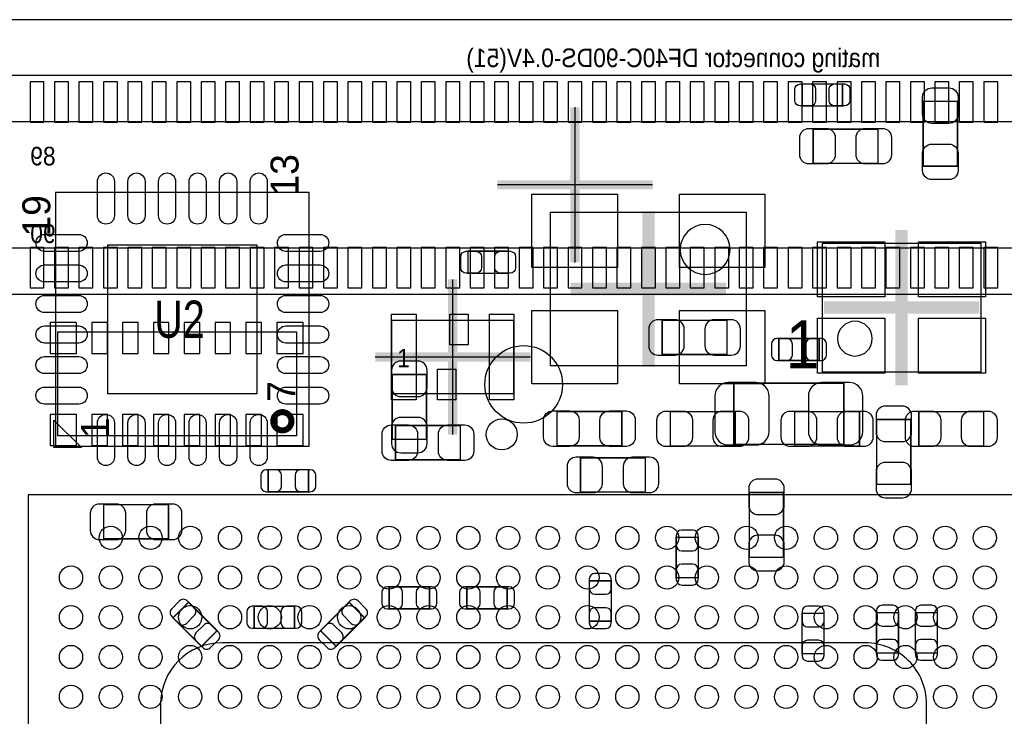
# Model space of a CAD drawing. Extents: x 6 to 62.7, y -1.8 to 30.1.
# Tile 7 of 12: x 23.2 to 39.3, y 18.7 to 30.1. Entities that reach past the tile are written whole.
import ezdxf

# ---------------------------------------------------------------- set-up
doc = ezdxf.new("R2010")
doc.units = 0
for name, color, linetype in [('BG_OUTLINE', 3, 'CONTINUOUS'), ('PG_ASSEMBLY_BOTTOM', 140, 'CONTINUOUS'), ('PG_ASSEMBLY_TOP', 140, 'CONTINUOUS'), ('PG_BODY_CENTER', 211, 'CONTINUOUS'), ('PIN_BOTTOM', 2, 'CONTINUOUS'), ('PIN_TOP', 160, 'CONTINUOUS')]:
    doc.layers.add(name, color=color, linetype=linetype)

msp = doc.modelspace()

# ---------------------------------------------------------------- linework, layer by layer
at = {"layer": 'BG_OUTLINE'}
for points in [[(6.031992, 0), (61.210952, 0), (61.210952, 30.1117), (6.031992, 30.1117)], [(6.031992, 30.1117), (6.031992, 0), (61.210952, 0), (61.210952, 30.1117)]]:
    msp.add_lwpolyline(points, close=True, dxfattribs=at)
at = {"layer": 'PG_ASSEMBLY_BOTTOM'}
for points in [[(42.71137, 29.19984), (21.91512, 29.19984), (21.91512, 25.61844), (42.71137, 25.61844), (42.71137, 29.19984)], [(42.181272, 28.43784), (22.445472, 28.43784), (22.445472, 26.38044), (42.181272, 26.38044), (42.181272, 28.43784)]]:
    msp.add_lwpolyline(points, dxfattribs=at)
at = {"layer": 'PG_ASSEMBLY_BOTTOM', "const_width": 0.024892}
for points in [[(33.739074, 25.192228), (33.739074, 24.632412), (34.79927, 24.632412), (34.79927, 25.192228), (33.739074, 25.192228)], [(36.308538, 24.534114), (36.308538, 24.894286), (35.648646, 24.894286), (35.648646, 24.534114), (36.308538, 24.534114)], [(29.8831, 24.304498), (29.323284, 24.304498), (29.323284, 23.244302), (29.8831, 23.244302), (29.8831, 24.304498)], [(36.710874, 23.162514), (36.710874, 24.162766), (34.91103, 24.162766), (34.91103, 23.162514), (36.710874, 23.162514)], [(37.248084, 22.507702), (37.8079, 22.507702), (37.8079, 23.567898), (37.248084, 23.567898), (37.248084, 22.507702)], [(33.46323, 22.381972), (33.46323, 22.941788), (32.403034, 22.941788), (32.403034, 22.381972), (33.46323, 22.381972)], [(27.293316, 22.74697), (27.293316, 22.386798), (27.953208, 22.386798), (27.953208, 22.74697), (27.293316, 22.74697)], [(35.7251, 22.374098), (35.165284, 22.374098), (35.165284, 21.313902), (35.7251, 21.313902), (35.7251, 22.374098)], [(24.602694, 22.174708), (24.602694, 21.614892), (25.66289, 21.614892), (25.66289, 22.174708), (24.602694, 22.174708)], [(33.969706, 20.980654), (34.329878, 20.980654), (34.329878, 21.640546), (33.969706, 21.640546), (33.969706, 20.980654)], [(32.907478, 20.929346), (32.547306, 20.929346), (32.547306, 20.269454), (32.907478, 20.269454), (32.907478, 20.929346)], [(29.273246, 20.830286), (29.273246, 20.470114), (29.933138, 20.470114), (29.933138, 20.830286), (29.273246, 20.830286)], [(31.203138, 20.470114), (31.203138, 20.830286), (30.543246, 20.830286), (30.543246, 20.470114), (31.203138, 20.470114)], [(26.20391, 19.85772), (26.458672, 20.112482), (25.992074, 20.57908), (25.737312, 20.324318), (26.20391, 19.85772)], [(27.723338, 20.152614), (27.723338, 20.512786), (27.063446, 20.512786), (27.063446, 20.152614), (27.723338, 20.152614)], [(28.871672, 20.324318), (28.61691, 20.57908), (28.150312, 20.112482), (28.405074, 19.85772), (28.871672, 20.324318)], [(36.387278, 20.395946), (36.027106, 20.395946), (36.027106, 19.736054), (36.387278, 19.736054), (36.387278, 20.395946)], [(37.606478, 20.408646), (37.246306, 20.408646), (37.246306, 19.748754), (37.606478, 19.748754), (37.606478, 20.408646)], [(38.241478, 20.408646), (37.881306, 20.408646), (37.881306, 19.748754), (38.241478, 19.748754), (38.241478, 20.408646)]]:
    msp.add_lwpolyline(points, dxfattribs=at)
at = {"layer": 'PG_ASSEMBLY_BOTTOM'}
msp.add_lwpolyline([(27.756612, 23.29942), (23.855172, 23.29942), (23.855172, 25.00122), (27.756612, 25.00122)], close=True, dxfattribs=at)
at = {"layer": 'PG_ASSEMBLY_BOTTOM', "const_width": 0.09906}
msp.add_lwpolyline([(27.675332, 23.540212, 0.999873), (27.376374, 23.540466, 1.000127), (27.675332, 23.540212)], format="xyb", dxfattribs=at)
at = {"layer": 'PG_ASSEMBLY_TOP', "const_width": 0.024892}
for points in [[(36.689538, 29.059886), (36.689538, 28.699714), (36.029646, 28.699714), (36.029646, 29.059886), (36.689538, 29.059886)], [(38.5699, 27.714702), (38.010084, 27.714702), (38.010084, 28.774898), (38.5699, 28.774898), (38.5699, 27.714702)], [(36.210494, 27.761692), (36.210494, 28.321508), (37.27069, 28.321508), (37.27069, 27.761692), (36.210494, 27.761692)], [(30.562804, 25.962102), (30.562804, 26.322274), (31.222696, 26.322274), (31.222696, 25.962102), (30.562804, 25.962102)], [(33.07969, 23.698708), (33.07969, 23.138892), (32.019494, 23.138892), (32.019494, 23.698708), (33.07969, 23.698708)], [(33.873694, 23.136352), (33.873694, 23.696168), (34.93389, 23.696168), (34.93389, 23.136352), (33.873694, 23.136352)], [(36.96589, 23.696168), (36.96589, 23.136352), (35.905694, 23.136352), (35.905694, 23.696168), (36.96589, 23.696168)], [(37.937694, 23.136352), (37.937694, 23.696168), (38.99789, 23.696168), (38.99789, 23.136352), (37.937694, 23.136352)], [(29.377894, 22.910292), (29.377894, 23.470108), (30.43809, 23.470108), (30.43809, 22.910292), (29.377894, 22.910292)]]:
    msp.add_lwpolyline(points, dxfattribs=at)
at = {"layer": 'PG_ASSEMBLY_TOP'}
for points in [[(27.964638, 23.134574), (27.964638, 27.284426), (23.814786, 27.284426), (23.814786, 23.134574), (27.964638, 23.134574)], [(35.114992, 24.4475), (31.914592, 24.4475), (31.914592, 26.9621), (35.114992, 26.9621), (35.114992, 24.4475)], [(36.35502, 24.349964), (38.954964, 24.349964), (38.954964, 26.450036), (36.35502, 26.450036), (36.35502, 24.349964)], [(29.313632, 23.99284), (31.315152, 23.99284), (31.315152, 25.19172), (29.313632, 25.19172), (29.313632, 23.99284)], [(40.370252, 5.33146), (40.370252, 22.33422), (23.367492, 22.33422), (23.367492, 5.33146), (40.370252, 5.33146)]]:
    msp.add_lwpolyline(points, dxfattribs=at)
for points in [[(34.850832, 26.3525, 1), (34.032952, 26.3525, 1), (34.850832, 26.3525)], [(37.063172, 19.9136), (26.534872, 19.9136, 0.414206), (25.534112, 18.91284), (25.534112, 7.61746, 0.413884), (26.534872, 6.61924), (37.063172, 6.61924, 0.414138), (38.063932, 7.61746), (38.063932, 18.91284, 0.414459), (37.063172, 19.9136)]]:
    msp.add_lwpolyline(points, format="xyb", dxfattribs=at)
msp.add_lwpolyline([(37.176964, 24.892, 1), (36.60902, 24.892, 1)], format="xyb", close=True, dxfattribs=at)
msp.add_lwpolyline([(24.239728, 23.109428), (23.78964, 23.109428), (23.78964, 23.559516)], close=True, dxfattribs=at)
at = {"layer": 'PG_BODY_CENTER'}
for points, const_width in [([(32.313372, 26.13914), (32.313372, 28.67914)], 0.1524), ([(33.583372, 27.40914), (31.043372, 27.40914)], 0.1524), ([(33.514792, 26.9748), (33.514792, 24.4348)], 0.2032), ([(37.654992, 24.13), (37.654992, 26.67)], 0.2032), ([(30.314392, 23.32228), (30.314392, 25.86228)], 0.1524), ([(34.784792, 25.7048), (32.244792, 25.7048)], 0.2032), ([(36.384992, 25.4), (38.924992, 25.4)], 0.2032), ([(29.044392, 24.59228), (31.584392, 24.59228)], 0.1524)]:
    msp.add_lwpolyline(points, dxfattribs=dict(at, const_width=const_width))
for points in [[(32.313372, 26.13914), (32.313372, 28.67914)], [(33.583372, 27.40914), (31.043372, 27.40914)], [(30.314392, 23.32228), (30.314392, 25.86228)], [(29.044392, 24.59228), (31.584392, 24.59228)]]:
    msp.add_lwpolyline(points, dxfattribs=at)
at = {"layer": 'PIN_BOTTOM'}
for points in [[(23.626572, 28.43403), (23.626572, 29.09443), (23.397972, 29.09443), (23.397972, 28.43403)], [(24.026622, 28.43403), (24.026622, 29.09443), (23.798022, 29.09443), (23.798022, 28.43403)], [(24.426672, 28.43403), (24.426672, 29.09443), (24.198072, 29.09443), (24.198072, 28.43403)], [(24.826722, 28.43403), (24.826722, 29.09443), (24.598122, 29.09443), (24.598122, 28.43403)], [(25.226772, 28.43403), (25.226772, 29.09443), (24.998172, 29.09443), (24.998172, 28.43403)], [(25.626822, 28.43403), (25.626822, 29.09443), (25.398222, 29.09443), (25.398222, 28.43403)], [(26.026872, 28.43403), (26.026872, 29.09443), (25.798272, 29.09443), (25.798272, 28.43403)], [(26.426922, 28.43403), (26.426922, 29.09443), (26.198322, 29.09443), (26.198322, 28.43403)], [(26.826972, 28.43403), (26.826972, 29.09443), (26.598372, 29.09443), (26.598372, 28.43403)], [(27.227022, 28.43403), (27.227022, 29.09443), (26.998422, 29.09443), (26.998422, 28.43403)], [(27.627072, 28.43403), (27.627072, 29.09443), (27.398472, 29.09443), (27.398472, 28.43403)], [(28.027122, 28.43403), (28.027122, 29.09443), (27.798522, 29.09443), (27.798522, 28.43403)], [(28.427172, 28.43403), (28.427172, 29.09443), (28.198572, 29.09443), (28.198572, 28.43403)], [(28.827222, 28.43403), (28.827222, 29.09443), (28.598622, 29.09443), (28.598622, 28.43403)], [(29.227272, 28.43403), (29.227272, 29.09443), (28.998672, 29.09443), (28.998672, 28.43403)], [(29.627322, 28.43403), (29.627322, 29.09443), (29.398722, 29.09443), (29.398722, 28.43403)], [(30.027372, 28.43403), (30.027372, 29.09443), (29.798772, 29.09443), (29.798772, 28.43403)], [(30.427422, 28.43403), (30.427422, 29.09443), (30.198822, 29.09443), (30.198822, 28.43403)], [(30.827472, 28.43403), (30.827472, 29.09443), (30.598872, 29.09443), (30.598872, 28.43403)], [(31.227522, 28.43403), (31.227522, 29.09443), (30.998922, 29.09443), (30.998922, 28.43403)], [(31.627572, 28.43403), (31.627572, 29.09443), (31.398972, 29.09443), (31.398972, 28.43403)], [(32.027622, 28.43403), (32.027622, 29.09443), (31.799022, 29.09443), (31.799022, 28.43403)], [(32.427672, 28.43403), (32.427672, 29.09443), (32.199072, 29.09443), (32.199072, 28.43403)], [(32.827722, 28.43403), (32.827722, 29.09443), (32.599122, 29.09443), (32.599122, 28.43403)], [(33.227772, 28.43403), (33.227772, 29.09443), (32.999172, 29.09443), (32.999172, 28.43403)], [(33.627822, 28.43403), (33.627822, 29.09443), (33.399222, 29.09443), (33.399222, 28.43403)], [(34.027872, 28.43403), (34.027872, 29.09443), (33.799272, 29.09443), (33.799272, 28.43403)], [(34.427922, 28.43403), (34.427922, 29.09443), (34.199322, 29.09443), (34.199322, 28.43403)], [(34.827972, 28.43403), (34.827972, 29.09443), (34.599372, 29.09443), (34.599372, 28.43403)], [(35.228022, 28.43403), (35.228022, 29.09443), (34.999422, 29.09443), (34.999422, 28.43403)], [(35.628072, 28.43403), (35.628072, 29.09443), (35.399472, 29.09443), (35.399472, 28.43403)], [(36.028122, 28.43403), (36.028122, 29.09443), (35.799522, 29.09443), (35.799522, 28.43403)], [(36.428172, 28.43403), (36.428172, 29.09443), (36.199572, 29.09443), (36.199572, 28.43403)], [(36.828222, 28.43403), (36.828222, 29.09443), (36.599622, 29.09443), (36.599622, 28.43403)], [(37.228272, 28.43403), (37.228272, 29.09443), (36.999672, 29.09443), (36.999672, 28.43403)], [(37.628322, 28.43403), (37.628322, 29.09443), (37.399722, 29.09443), (37.399722, 28.43403)], [(38.028372, 28.43403), (38.028372, 29.09443), (37.799772, 29.09443), (37.799772, 28.43403)], [(38.428422, 28.43403), (38.428422, 29.09443), (38.199822, 29.09443), (38.199822, 28.43403)], [(38.828472, 28.43403), (38.828472, 29.09443), (38.599872, 29.09443), (38.599872, 28.43403)], [(39.228522, 28.43403), (39.228522, 29.09443), (38.999922, 29.09443), (38.999922, 28.43403)], [(23.626572, 25.72385), (23.626572, 26.38425), (23.397972, 26.38425), (23.397972, 25.72385)], [(24.026622, 25.72385), (24.026622, 26.38425), (23.798022, 26.38425), (23.798022, 25.72385)], [(24.426672, 25.72385), (24.426672, 26.38425), (24.198072, 26.38425), (24.198072, 25.72385)], [(24.826722, 25.72385), (24.826722, 26.38425), (24.598122, 26.38425), (24.598122, 25.72385)], [(25.226772, 25.72385), (25.226772, 26.38425), (24.998172, 26.38425), (24.998172, 25.72385)], [(25.626822, 25.72385), (25.626822, 26.38425), (25.398222, 26.38425), (25.398222, 25.72385)], [(26.026872, 25.72385), (26.026872, 26.38425), (25.798272, 26.38425), (25.798272, 25.72385)], [(26.426922, 25.72385), (26.426922, 26.38425), (26.198322, 26.38425), (26.198322, 25.72385)], [(26.826972, 25.72385), (26.826972, 26.38425), (26.598372, 26.38425), (26.598372, 25.72385)], [(27.227022, 25.72385), (27.227022, 26.38425), (26.998422, 26.38425), (26.998422, 25.72385)], [(27.627072, 25.72385), (27.627072, 26.38425), (27.398472, 26.38425), (27.398472, 25.72385)], [(28.027122, 25.72385), (28.027122, 26.38425), (27.798522, 26.38425), (27.798522, 25.72385)], [(28.427172, 25.72385), (28.427172, 26.38425), (28.198572, 26.38425), (28.198572, 25.72385)], [(28.827222, 25.72385), (28.827222, 26.38425), (28.598622, 26.38425), (28.598622, 25.72385)], [(29.227272, 25.72385), (29.227272, 26.38425), (28.998672, 26.38425), (28.998672, 25.72385)], [(29.627322, 25.72385), (29.627322, 26.38425), (29.398722, 26.38425), (29.398722, 25.72385)], [(30.027372, 25.72385), (30.027372, 26.38425), (29.798772, 26.38425), (29.798772, 25.72385)], [(30.427422, 25.72385), (30.427422, 26.38425), (30.198822, 26.38425), (30.198822, 25.72385)], [(30.827472, 25.72385), (30.827472, 26.38425), (30.598872, 26.38425), (30.598872, 25.72385)], [(31.227522, 25.72385), (31.227522, 26.38425), (30.998922, 26.38425), (30.998922, 25.72385)], [(31.627572, 25.72385), (31.627572, 26.38425), (31.398972, 26.38425), (31.398972, 25.72385)], [(32.027622, 25.72385), (32.027622, 26.38425), (31.799022, 26.38425), (31.799022, 25.72385)], [(32.427672, 25.72385), (32.427672, 26.38425), (32.199072, 26.38425), (32.199072, 25.72385)], [(32.827722, 25.72385), (32.827722, 26.38425), (32.599122, 26.38425), (32.599122, 25.72385)], [(33.227772, 25.72385), (33.227772, 26.38425), (32.999172, 26.38425), (32.999172, 25.72385)], [(33.627822, 25.72385), (33.627822, 26.38425), (33.399222, 26.38425), (33.399222, 25.72385)], [(34.027872, 25.72385), (34.027872, 26.38425), (33.799272, 26.38425), (33.799272, 25.72385)], [(34.427922, 25.72385), (34.427922, 26.38425), (34.199322, 26.38425), (34.199322, 25.72385)], [(34.827972, 25.72385), (34.827972, 26.38425), (34.599372, 26.38425), (34.599372, 25.72385)], [(35.228022, 25.72385), (35.228022, 26.38425), (34.999422, 26.38425), (34.999422, 25.72385)], [(35.628072, 25.72385), (35.628072, 26.38425), (35.399472, 26.38425), (35.399472, 25.72385)], [(36.028122, 25.72385), (36.028122, 26.38425), (35.799522, 26.38425), (35.799522, 25.72385)], [(36.428172, 25.72385), (36.428172, 26.38425), (36.199572, 26.38425), (36.199572, 25.72385)], [(36.828222, 25.72385), (36.828222, 26.38425), (36.599622, 26.38425), (36.599622, 25.72385)], [(37.228272, 25.72385), (37.228272, 26.38425), (36.999672, 26.38425), (36.999672, 25.72385)], [(37.628322, 25.72385), (37.628322, 26.38425), (37.399722, 26.38425), (37.399722, 25.72385)], [(38.028372, 25.72385), (38.028372, 26.38425), (37.799772, 26.38425), (37.799772, 25.72385)], [(38.428422, 25.72385), (38.428422, 26.38425), (38.199822, 26.38425), (38.199822, 25.72385)], [(38.828472, 25.72385), (38.828472, 26.38425), (38.599872, 26.38425), (38.599872, 25.72385)], [(39.228522, 25.72385), (39.228522, 26.38425), (38.999922, 26.38425), (38.999922, 25.72385)], [(24.159972, 24.6507), (24.159972, 25.1587), (23.728172, 25.1587), (23.728172, 24.6507)], [(24.662892, 24.6507), (24.662892, 25.1587), (24.408892, 25.1587), (24.408892, 24.6507)], [(25.165812, 24.6507), (25.165812, 25.1587), (24.911812, 25.1587), (24.911812, 24.6507)], [(25.671272, 24.6507), (25.671272, 25.1587), (25.417272, 25.1587), (25.417272, 24.6507)], [(26.174192, 24.6507), (26.174192, 25.1587), (25.920192, 25.1587), (25.920192, 24.6507)], [(26.679652, 24.6507), (26.679652, 25.1587), (26.425652, 25.1587), (26.425652, 24.6507)], [(27.182572, 24.6507), (27.182572, 25.1587), (26.928572, 25.1587), (26.928572, 24.6507)], [(27.865832, 24.6507), (27.865832, 25.1587), (27.434032, 25.1587), (27.434032, 24.6507)], [(23.728172, 23.64994), (23.728172, 23.14194), (24.159972, 23.14194), (24.159972, 23.64994)], [(24.662892, 23.14194), (24.662892, 23.64994), (24.408892, 23.64994), (24.408892, 23.14194)], [(25.165812, 23.14194), (25.165812, 23.64994), (24.911812, 23.64994), (24.911812, 23.14194)], [(25.671272, 23.14194), (25.671272, 23.64994), (25.417272, 23.64994), (25.417272, 23.14194)], [(26.174192, 23.14194), (26.174192, 23.64994), (25.920192, 23.64994), (25.920192, 23.14194)], [(26.679652, 23.14194), (26.679652, 23.64994), (26.425652, 23.64994), (26.425652, 23.14194)], [(27.182572, 23.14194), (27.182572, 23.64994), (26.928572, 23.64994), (26.928572, 23.14194)], [(27.434032, 23.64994), (27.434032, 23.14194), (27.865832, 23.14194), (27.865832, 23.64994)]]:
    msp.add_lwpolyline(points, close=True, dxfattribs=at)
for points in [[(33.669224, 24.622252), (33.949132, 24.622252, 0.414846), (34.099246, 24.772366), (34.099246, 25.052274, 0.414846), (33.949132, 25.202388), (33.669224, 25.202388, 0.414846), (33.51911, 25.052274), (33.51911, 24.772366, 0.414846)], [(34.86912, 25.202388), (34.589212, 25.202388, 0.414846), (34.439098, 25.052274), (34.439098, 24.772366, 0.414846), (34.589212, 24.622252), (34.86912, 24.622252, 0.414846), (35.019234, 24.772366), (35.019234, 25.052274, 0.414846)], [(35.618674, 24.534114), (35.778694, 24.534114, 0.413587), (35.86861, 24.624284), (35.86861, 24.804116, 0.413587), (35.778694, 24.894286), (35.618674, 24.894286, 0.413587), (35.528758, 24.804116), (35.528758, 24.624284, 0.413587)], [(36.33851, 24.894286), (36.17849, 24.894286, 0.413587), (36.088574, 24.804116), (36.088574, 24.624284, 0.413587), (36.17849, 24.534114), (36.33851, 24.534114, 0.413587), (36.428426, 24.624284), (36.428426, 24.804116, 0.413587)], [(29.313124, 24.374348), (29.313124, 24.09444, 0.414846), (29.463238, 23.944326), (29.743146, 23.944326, 0.414846), (29.89326, 24.09444), (29.89326, 24.374348, 0.414846), (29.743146, 24.524462), (29.463238, 24.524462, 0.414846)], [(34.82086, 23.152608), (35.270948, 23.152608, 0.414414), (35.490912, 23.372572), (35.490912, 23.952708, 0.414414), (35.270948, 24.172672), (34.82086, 24.172672, 0.414414), (34.600896, 23.952708), (34.600896, 23.372572, 0.414414)], [(36.801044, 24.172672), (36.350956, 24.172672, 0.414414), (36.130992, 23.952708), (36.130992, 23.372572, 0.414414), (36.350956, 23.152608), (36.801044, 23.152608, 0.414414), (37.021008, 23.372572), (37.021008, 23.952708, 0.414414)], [(37.237924, 23.637748), (37.237924, 23.35784, 0.414846), (37.388038, 23.207726), (37.667946, 23.207726, 0.414846), (37.81806, 23.35784), (37.81806, 23.637748, 0.414846), (37.667946, 23.787862), (37.388038, 23.787862, 0.414846)], [(29.89326, 23.174452), (29.89326, 23.45436, 0.414846), (29.743146, 23.604474), (29.463238, 23.604474, 0.414846), (29.313124, 23.45436), (29.313124, 23.174452, 0.414846), (29.463238, 23.024338), (29.743146, 23.024338, 0.414846)], [(32.333184, 22.371812), (32.613092, 22.371812, 0.414846), (32.763206, 22.521926), (32.763206, 22.801834, 0.414846), (32.613092, 22.951948), (32.333184, 22.951948, 0.414846), (32.18307, 22.801834), (32.18307, 22.521926, 0.414846)], [(33.53308, 22.951948), (33.253172, 22.951948, 0.414846), (33.103058, 22.801834), (33.103058, 22.521926, 0.414846), (33.253172, 22.371812), (33.53308, 22.371812, 0.414846), (33.683194, 22.521926), (33.683194, 22.801834, 0.414846)], [(27.263344, 22.386798), (27.423364, 22.386798, 0.413587), (27.51328, 22.476968), (27.51328, 22.6568, 0.413587), (27.423364, 22.74697), (27.263344, 22.74697, 0.413587), (27.173428, 22.6568), (27.173428, 22.476968, 0.413587)], [(27.98318, 22.74697), (27.82316, 22.74697, 0.413587), (27.733244, 22.6568), (27.733244, 22.476968, 0.413587), (27.82316, 22.386798), (27.98318, 22.386798, 0.413587), (28.073096, 22.476968), (28.073096, 22.6568, 0.413587)], [(37.81806, 22.437852), (37.81806, 22.71776, 0.414846), (37.667946, 22.867874), (37.388038, 22.867874, 0.414846), (37.237924, 22.71776), (37.237924, 22.437852, 0.414846), (37.388038, 22.287738), (37.667946, 22.287738, 0.414846)], [(35.155124, 22.443948), (35.155124, 22.16404, 0.414846), (35.305238, 22.013926), (35.585146, 22.013926, 0.414846), (35.73526, 22.16404), (35.73526, 22.443948, 0.414846), (35.585146, 22.594062), (35.305238, 22.594062, 0.414846)], [(24.532844, 21.604732), (24.812752, 21.604732, 0.414846), (24.962866, 21.754846), (24.962866, 22.034754, 0.414846), (24.812752, 22.184868), (24.532844, 22.184868, 0.414846), (24.38273, 22.034754), (24.38273, 21.754846, 0.414846)], [(25.73274, 22.184868), (25.452832, 22.184868, 0.414846), (25.302718, 22.034754), (25.302718, 21.754846, 0.414846), (25.452832, 21.604732), (25.73274, 21.604732, 0.414846), (25.882854, 21.754846), (25.882854, 22.034754, 0.414846)], [(33.969706, 21.670518), (33.969706, 21.510498, 0.413587), (34.059876, 21.420582), (34.239708, 21.420582, 0.413587), (34.329878, 21.510498), (34.329878, 21.670518, 0.413587), (34.239708, 21.760434), (34.059876, 21.760434, 0.413587)], [(35.73526, 21.244052), (35.73526, 21.52396, 0.414846), (35.585146, 21.674074), (35.305238, 21.674074, 0.414846), (35.155124, 21.52396), (35.155124, 21.244052, 0.414846), (35.305238, 21.093938), (35.585146, 21.093938, 0.414846)], [(34.329878, 20.950682), (34.329878, 21.110702, 0.413587), (34.239708, 21.200618), (34.059876, 21.200618, 0.413587), (33.969706, 21.110702), (33.969706, 20.950682, 0.413587), (34.059876, 20.860766), (34.239708, 20.860766, 0.413587)], [(32.547306, 20.959318), (32.547306, 20.799298, 0.413587), (32.637476, 20.709382), (32.817308, 20.709382, 0.413587), (32.907478, 20.799298), (32.907478, 20.959318, 0.413587), (32.817308, 21.049234), (32.637476, 21.049234, 0.413587)], [(29.243274, 20.470114), (29.403294, 20.470114, 0.413587), (29.49321, 20.560284), (29.49321, 20.740116, 0.413587), (29.403294, 20.830286), (29.243274, 20.830286, 0.413587), (29.153358, 20.740116), (29.153358, 20.560284, 0.413587)], [(29.96311, 20.830286), (29.80309, 20.830286, 0.413587), (29.713174, 20.740116), (29.713174, 20.560284, 0.413587), (29.80309, 20.470114), (29.96311, 20.470114, 0.413587), (30.053026, 20.560284), (30.053026, 20.740116, 0.413587)], [(30.513274, 20.470114), (30.673294, 20.470114, 0.413587), (30.76321, 20.560284), (30.76321, 20.740116, 0.413587), (30.673294, 20.830286), (30.513274, 20.830286, 0.413587), (30.423358, 20.740116), (30.423358, 20.560284, 0.413587)], [(31.23311, 20.830286), (31.07309, 20.830286, 0.413587), (30.983174, 20.740116), (30.983174, 20.560284, 0.413587), (31.07309, 20.470114), (31.23311, 20.470114, 0.413587), (31.323026, 20.560284), (31.323026, 20.740116, 0.413587)], [(25.71623, 20.3454), (25.82926, 20.23237, 0.414276), (25.956768, 20.232624), (26.083768, 20.359624, 0.414276), (26.084022, 20.487132), (25.970992, 20.600162, 0.414276), (25.843484, 20.599908), (25.716484, 20.472908, 0.414276)], [(28.637992, 20.600162), (28.524962, 20.487132, 0.414276), (28.525216, 20.359624), (28.652216, 20.232624, 0.414276), (28.779724, 20.23237), (28.892754, 20.3454, 0.414276), (28.8925, 20.472908), (28.7655, 20.599908, 0.414276)], [(27.033474, 20.152614), (27.193494, 20.152614, 0.413587), (27.28341, 20.242784), (27.28341, 20.422616, 0.413587), (27.193494, 20.512786), (27.033474, 20.512786, 0.413587), (26.943558, 20.422616), (26.943558, 20.242784, 0.413587)], [(27.75331, 20.512786), (27.59329, 20.512786, 0.413587), (27.503374, 20.422616), (27.503374, 20.242784, 0.413587), (27.59329, 20.152614), (27.75331, 20.152614, 0.413587), (27.843226, 20.242784), (27.843226, 20.422616, 0.413587)], [(32.907478, 20.239482), (32.907478, 20.399502, 0.413587), (32.817308, 20.489418), (32.637476, 20.489418, 0.413587), (32.547306, 20.399502), (32.547306, 20.239482, 0.413587), (32.637476, 20.149566), (32.817308, 20.149566, 0.413587)], [(36.027106, 20.425918), (36.027106, 20.265898, 0.413587), (36.117276, 20.175982), (36.297108, 20.175982, 0.413587), (36.387278, 20.265898), (36.387278, 20.425918, 0.413587), (36.297108, 20.515834), (36.117276, 20.515834, 0.413587)], [(37.246306, 20.438618), (37.246306, 20.278598, 0.413587), (37.336476, 20.188682), (37.516308, 20.188682, 0.413587), (37.606478, 20.278598), (37.606478, 20.438618, 0.413587), (37.516308, 20.528534), (37.336476, 20.528534, 0.413587)], [(37.881306, 20.438618), (37.881306, 20.278598, 0.413587), (37.971476, 20.188682), (38.151308, 20.188682, 0.413587), (38.241478, 20.278598), (38.241478, 20.438618, 0.413587), (38.151308, 20.528534), (37.971476, 20.528534, 0.413587)], [(26.479754, 20.0914), (26.366724, 20.20443, 0.414276), (26.239216, 20.204176), (26.112216, 20.077176, 0.414276), (26.111962, 19.949668), (26.224992, 19.836638, 0.414276), (26.3525, 19.836892), (26.4795, 19.963892, 0.414276)], [(28.383992, 19.836638), (28.497022, 19.949668, 0.414276), (28.496768, 20.077176), (28.369768, 20.204176, 0.414276), (28.24226, 20.20443), (28.12923, 20.0914, 0.414276), (28.129484, 19.963892), (28.256484, 19.836892, 0.414276)], [(36.387278, 19.706082), (36.387278, 19.866102, 0.413587), (36.297108, 19.956018), (36.117276, 19.956018, 0.413587), (36.027106, 19.866102), (36.027106, 19.706082, 0.413587), (36.117276, 19.616166), (36.297108, 19.616166, 0.413587)], [(37.606478, 19.718782), (37.606478, 19.878802, 0.413587), (37.516308, 19.968718), (37.336476, 19.968718, 0.413587), (37.246306, 19.878802), (37.246306, 19.718782, 0.413587), (37.336476, 19.628866), (37.516308, 19.628866, 0.413587)], [(38.241478, 19.718782), (38.241478, 19.878802, 0.413587), (38.151308, 19.968718), (37.971476, 19.968718, 0.413587), (37.881306, 19.878802), (37.881306, 19.718782, 0.413587), (37.971476, 19.628866), (38.151308, 19.628866, 0.413587)]]:
    msp.add_lwpolyline(points, format="xyb", close=True, dxfattribs=at)
msp.add_circle((31.473902, 24.14397), 0.635, dxfattribs=at)
at = {"layer": 'PIN_TOP'}
for points in [[(35.999674, 29.059886), (36.159694, 29.059886, -0.413587), (36.24961, 28.969716), (36.24961, 28.789884, -0.413587), (36.159694, 28.699714), (35.999674, 28.699714, -0.413587), (35.909758, 28.789884), (35.909758, 28.969716, -0.413587)], [(36.71951, 28.699714), (36.55949, 28.699714, -0.413587), (36.469574, 28.789884), (36.469574, 28.969716, -0.413587), (36.55949, 29.059886), (36.71951, 29.059886, -0.413587), (36.809426, 28.969716), (36.809426, 28.789884, -0.413587)], [(38.58006, 28.844748), (38.58006, 28.56484, -0.414846), (38.429946, 28.414726), (38.150038, 28.414726, -0.414846), (37.999924, 28.56484), (37.999924, 28.844748, -0.414846), (38.150038, 28.994862), (38.429946, 28.994862, -0.414846)], [(36.140644, 28.331668), (36.420552, 28.331668, -0.414846), (36.570666, 28.181554), (36.570666, 27.901646, -0.414846), (36.420552, 27.751532), (36.140644, 27.751532, -0.414846), (35.99053, 27.901646), (35.99053, 28.181554, -0.414846)], [(37.34054, 27.751532), (37.060632, 27.751532, -0.414846), (36.910518, 27.901646), (36.910518, 28.181554, -0.414846), (37.060632, 28.331668), (37.34054, 28.331668, -0.414846), (37.490654, 28.181554), (37.490654, 27.901646, -0.414846)], [(37.999924, 27.644852), (37.999924, 27.92476, -0.414846), (38.150038, 28.074874), (38.429946, 28.074874, -0.414846), (38.58006, 27.92476), (38.58006, 27.644852, -0.414846), (38.429946, 27.494738), (38.150038, 27.494738, -0.414846)], [(24.779478, 27.464004), (24.779478, 26.905204, -1), (24.500078, 26.905204), (24.500078, 27.464004, -1)], [(25.27935, 27.464004), (25.27935, 26.905204, -1), (24.99995, 26.905204), (24.99995, 27.464004, -1)], [(25.779476, 27.464004), (25.779476, 26.905204, -1), (25.500076, 26.905204), (25.500076, 27.464004, -1)], [(26.279348, 27.464004), (26.279348, 26.905204, -1), (25.999948, 26.905204), (25.999948, 27.464004, -1)], [(26.779474, 27.464004), (26.779474, 26.905204, -1), (26.500074, 26.905204), (26.500074, 27.464004, -1)], [(27.279346, 27.464004), (27.279346, 26.905204, -1), (26.999946, 26.905204), (26.999946, 27.464004, -1)], [(23.635208, 26.599134), (24.194008, 26.599134, -1), (24.194008, 26.319734), (23.635208, 26.319734, -1)], [(27.585416, 26.599134), (28.144216, 26.599134, -1), (28.144216, 26.319734), (27.585416, 26.319734, -1)], [(30.532832, 26.322274), (30.692852, 26.322274, -0.413587), (30.782768, 26.232104), (30.782768, 26.052272, -0.413587), (30.692852, 25.962102), (30.532832, 25.962102, -0.413587), (30.442916, 26.052272), (30.442916, 26.232104, -0.413587)], [(31.252668, 25.962102), (31.092648, 25.962102, -0.413587), (31.002732, 26.052272), (31.002732, 26.232104, -0.413587), (31.092648, 26.322274), (31.252668, 26.322274, -0.413587), (31.342584, 26.232104), (31.342584, 26.052272, -0.413587)], [(23.635208, 26.099262), (24.194008, 26.099262, -1), (24.194008, 25.819862), (23.635208, 25.819862, -1)], [(27.585416, 26.099262), (28.144216, 26.099262, -1), (28.144216, 25.819862), (27.585416, 25.819862, -1)], [(23.635208, 25.599136), (24.194008, 25.599136, -1), (24.194008, 25.319736), (23.635208, 25.319736, -1)], [(27.585416, 25.599136), (28.144216, 25.599136, -1), (28.144216, 25.319736), (27.585416, 25.319736, -1)], [(23.635208, 25.099264), (24.194008, 25.099264, -1), (24.194008, 24.819864), (23.635208, 24.819864, -1)], [(27.585416, 25.099264), (28.144216, 25.099264, -1), (28.144216, 24.819864), (27.585416, 24.819864, -1)], [(23.635208, 24.599138), (24.194008, 24.599138, -1), (24.194008, 24.319738), (23.635208, 24.319738, -1)], [(27.585416, 24.599138), (28.144216, 24.599138, -1), (28.144216, 24.319738), (27.585416, 24.319738, -1)], [(23.635208, 24.099266), (24.194008, 24.099266, -1), (24.194008, 23.819866), (23.635208, 23.819866, -1)], [(27.585416, 24.099266), (28.144216, 24.099266, -1), (28.144216, 23.819866), (27.585416, 23.819866, -1)], [(31.949644, 23.708868), (32.229552, 23.708868, -0.414846), (32.379666, 23.558754), (32.379666, 23.278846, -0.414846), (32.229552, 23.128732), (31.949644, 23.128732, -0.414846), (31.79953, 23.278846), (31.79953, 23.558754, -0.414846)], [(33.14954, 23.128732), (32.869632, 23.128732, -0.414846), (32.719518, 23.278846), (32.719518, 23.558754, -0.414846), (32.869632, 23.708868), (33.14954, 23.708868, -0.414846), (33.299654, 23.558754), (33.299654, 23.278846, -0.414846)], [(33.803844, 23.706328), (34.083752, 23.706328, -0.414846), (34.233866, 23.556214), (34.233866, 23.276306, -0.414846), (34.083752, 23.126192), (33.803844, 23.126192, -0.414846), (33.65373, 23.276306), (33.65373, 23.556214, -0.414846)], [(35.00374, 23.126192), (34.723832, 23.126192, -0.414846), (34.573718, 23.276306), (34.573718, 23.556214, -0.414846), (34.723832, 23.706328), (35.00374, 23.706328, -0.414846), (35.153854, 23.556214), (35.153854, 23.276306, -0.414846)], [(35.835844, 23.706328), (36.115752, 23.706328, -0.414846), (36.265866, 23.556214), (36.265866, 23.276306, -0.414846), (36.115752, 23.126192), (35.835844, 23.126192, -0.414846), (35.68573, 23.276306), (35.68573, 23.556214, -0.414846)], [(37.03574, 23.126192), (36.755832, 23.126192, -0.414846), (36.605718, 23.276306), (36.605718, 23.556214, -0.414846), (36.755832, 23.706328), (37.03574, 23.706328, -0.414846), (37.185854, 23.556214), (37.185854, 23.276306, -0.414846)], [(37.867844, 23.706328), (38.147752, 23.706328, -0.414846), (38.297866, 23.556214), (38.297866, 23.276306, -0.414846), (38.147752, 23.126192), (37.867844, 23.126192, -0.414846), (37.71773, 23.276306), (37.71773, 23.556214, -0.414846)], [(39.06774, 23.126192), (38.787832, 23.126192, -0.414846), (38.637718, 23.276306), (38.637718, 23.556214, -0.414846), (38.787832, 23.706328), (39.06774, 23.706328, -0.414846), (39.217854, 23.556214), (39.217854, 23.276306, -0.414846)], [(24.779478, 23.513796), (24.779478, 22.954996, -1), (24.500078, 22.954996), (24.500078, 23.513796, -1)], [(25.27935, 23.513796), (25.27935, 22.954996, -1), (24.99995, 22.954996), (24.99995, 23.513796, -1)], [(25.779476, 23.513796), (25.779476, 22.954996, -1), (25.500076, 22.954996), (25.500076, 23.513796, -1)], [(26.279348, 23.513796), (26.279348, 22.954996, -1), (25.999948, 22.954996), (25.999948, 23.513796, -1)], [(26.779474, 23.513796), (26.779474, 22.954996, -1), (26.500074, 22.954996), (26.500074, 23.513796, -1)], [(27.279346, 23.513796), (27.279346, 22.954996, -1), (26.999946, 22.954996), (26.999946, 23.513796, -1)], [(29.308044, 23.480268), (29.587952, 23.480268, -0.414846), (29.738066, 23.330154), (29.738066, 23.050246, -0.414846), (29.587952, 22.900132), (29.308044, 22.900132, -0.414846), (29.15793, 23.050246), (29.15793, 23.330154, -0.414846)], [(30.50794, 22.900132), (30.228032, 22.900132, -0.414846), (30.077918, 23.050246), (30.077918, 23.330154, -0.414846), (30.228032, 23.480268), (30.50794, 23.480268, -0.414846), (30.658054, 23.330154), (30.658054, 23.050246, -0.414846)]]:
    msp.add_lwpolyline(points, format="xyb", close=True, dxfattribs=at)
for points in [[(33.006792, 27.25674), (33.006792, 26.05786), (31.609792, 26.05786), (31.609792, 27.25674)], [(35.419792, 27.25674), (35.419792, 26.05786), (34.022792, 26.05786), (34.022792, 27.25674)], [(27.108912, 23.9903), (24.670512, 23.9903), (24.670512, 26.4287), (27.108912, 26.4287)], [(36.279836, 25.575006), (36.279836, 26.474928), (37.37991, 26.474928), (37.37991, 25.575006)], [(37.92982, 25.575006), (37.92982, 26.474928), (39.029894, 26.474928), (39.029894, 25.575006)], [(29.313632, 23.89251), (29.313632, 25.29205), (29.714952, 25.29205), (29.714952, 23.89251)], [(30.263592, 24.79167), (30.263592, 25.29205), (30.563312, 25.29205), (30.563312, 24.79167)], [(30.913832, 23.89251), (30.913832, 25.29205), (31.315152, 25.29205), (31.315152, 23.89251)], [(33.006792, 25.35174), (33.006792, 24.15286), (31.609792, 24.15286), (31.609792, 25.35174)], [(35.419792, 25.35174), (35.419792, 24.15286), (34.022792, 24.15286), (34.022792, 25.35174)], [(36.279836, 24.324818), (36.279836, 25.22474), (37.37991, 25.22474), (37.37991, 24.324818)], [(37.92982, 24.324818), (37.92982, 25.22474), (39.029894, 25.22474), (39.029894, 24.324818)], [(30.065472, 23.89251), (30.065472, 24.39289), (30.365192, 24.39289), (30.365192, 23.89251)]]:
    msp.add_lwpolyline(points, close=True, dxfattribs=at)
for centre, radius in [((31.114492, 23.32482), 0.254), ((24.718772, 21.63318), 0.1905), ((25.369012, 21.63318), 0.1905), ((26.019252, 21.63318), 0.1905), ((26.669492, 21.63318), 0.1905), ((27.319732, 21.63318), 0.1905), ((27.969972, 21.63318), 0.1905), ((28.617672, 21.63318), 0.1905), ((29.267912, 21.63318), 0.1905), ((29.918152, 21.63318), 0.1905), ((30.568392, 21.63318), 0.1905), ((31.218632, 21.63318), 0.1905), ((31.868872, 21.63318), 0.1905), ((32.519112, 21.63318), 0.1905), ((33.169352, 21.63318), 0.1905), ((33.819592, 21.63318), 0.1905), ((34.469832, 21.63318), 0.1905), ((35.120072, 21.63318), 0.1905), ((35.767772, 21.63318), 0.1905), ((36.418012, 21.63318), 0.1905), ((37.068252, 21.63318), 0.1905), ((37.718492, 21.63318), 0.1905), ((38.368732, 21.63318), 0.1905), ((39.018972, 21.63318), 0.1905), ((24.068532, 20.98294), 0.1905), ((24.718772, 20.98294), 0.1905), ((25.369012, 20.98294), 0.1905), ((26.019252, 20.98294), 0.1905), ((26.669492, 20.98294), 0.1905), ((27.319732, 20.98294), 0.1905), ((27.969972, 20.98294), 0.1905), ((28.617672, 20.98294), 0.1905), ((29.267912, 20.98294), 0.1905), ((29.918152, 20.98294), 0.1905), ((30.568392, 20.98294), 0.1905), ((31.218632, 20.98294), 0.1905), ((31.868872, 20.98294), 0.1905), ((32.519112, 20.98294), 0.1905), ((33.169352, 20.98294), 0.1905), ((33.819592, 20.98294), 0.1905), ((34.469832, 20.98294), 0.1905), ((35.120072, 20.98294), 0.1905), ((35.767772, 20.98294), 0.1905), ((36.418012, 20.98294), 0.1905), ((37.068252, 20.98294), 0.1905), ((37.718492, 20.98294), 0.1905), ((38.368732, 20.98294), 0.1905), ((39.018972, 20.98294), 0.1905), ((24.068532, 20.3327), 0.1905), ((24.718772, 20.3327), 0.1905), ((25.369012, 20.3327), 0.1905), ((26.019252, 20.3327), 0.1905), ((26.669492, 20.3327), 0.1905), ((27.319732, 20.3327), 0.1905), ((27.969972, 20.3327), 0.1905), ((28.617672, 20.3327), 0.1905), ((29.267912, 20.3327), 0.1905), ((29.918152, 20.3327), 0.1905), ((30.568392, 20.3327), 0.1905), ((31.218632, 20.3327), 0.1905), ((31.868872, 20.3327), 0.1905), ((32.519112, 20.3327), 0.1905), ((33.169352, 20.3327), 0.1905), ((33.819592, 20.3327), 0.1905), ((34.469832, 20.3327), 0.1905), ((35.120072, 20.3327), 0.1905), ((35.767772, 20.3327), 0.1905), ((36.418012, 20.3327), 0.1905), ((37.068252, 20.3327), 0.1905), ((37.718492, 20.3327), 0.1905), ((38.368732, 20.3327), 0.1905), ((39.018972, 20.3327), 0.1905), ((24.068532, 19.68246), 0.1905), ((24.718772, 19.68246), 0.1905), ((25.369012, 19.68246), 0.1905), ((26.019252, 19.68246), 0.1905), ((26.669492, 19.68246), 0.1905), ((27.319732, 19.68246), 0.1905), ((27.969972, 19.68246), 0.1905), ((28.617672, 19.68246), 0.1905), ((29.267912, 19.68246), 0.1905), ((29.918152, 19.68246), 0.1905), ((30.568392, 19.68246), 0.1905), ((31.218632, 19.68246), 0.1905), ((31.868872, 19.68246), 0.1905), ((32.519112, 19.68246), 0.1905), ((33.169352, 19.68246), 0.1905), ((33.819592, 19.68246), 0.1905), ((34.469832, 19.68246), 0.1905), ((35.120072, 19.68246), 0.1905), ((35.767772, 19.68246), 0.1905), ((36.418012, 19.68246), 0.1905), ((37.068252, 19.68246), 0.1905), ((37.718492, 19.68246), 0.1905), ((38.368732, 19.68246), 0.1905), ((39.018972, 19.68246), 0.1905), ((24.068532, 19.03222), 0.1905), ((24.718772, 19.03222), 0.1905), ((25.369012, 19.03222), 0.1905), ((26.019252, 19.03222), 0.1905), ((26.669492, 19.03222), 0.1905), ((27.319732, 19.03222), 0.1905), ((27.969972, 19.03222), 0.1905), ((28.617672, 19.03222), 0.1905), ((29.267912, 19.03222), 0.1905), ((29.918152, 19.03222), 0.1905), ((30.568392, 19.03222), 0.1905), ((31.218632, 19.03222), 0.1905), ((31.868872, 19.03222), 0.1905), ((32.519112, 19.03222), 0.1905), ((33.169352, 19.03222), 0.1905), ((33.819592, 19.03222), 0.1905), ((34.469832, 19.03222), 0.1905), ((35.120072, 19.03222), 0.1905), ((35.767772, 19.03222), 0.1905), ((36.418012, 19.03222), 0.1905), ((37.068252, 19.03222), 0.1905), ((37.718492, 19.03222), 0.1905), ((38.368732, 19.03222), 0.1905), ((39.018972, 19.03222), 0.1905)]:
    msp.add_circle(centre, radius, dxfattribs=at)

# ---------------------------------------------------------------- texts
at = {"layer": 'PG_ASSEMBLY_BOTTOM', "text_generation_flag": 2, "width": 0.916667}
for s, p in [('mating connector DF40C-90DS-0.4V(51)', (37.304472, 29.335222)), ('89', (23.817072, 27.72664)), ('90', (23.817072, 26.45664))]:
    msp.add_text(s, height=0.3048, dxfattribs=at).set_placement(p)
at = {"layer": 'PG_ASSEMBLY_TOP'}
for s, p in [('13', (27.790648, 27.231848)), ('19', (23.730204, 26.56078)), ('7', (27.739594, 23.85949)), ('1', (24.689816, 23.259542))]:
    msp.add_text(s, height=0.4572, rotation=90, dxfattribs=at).set_placement(p)
for s, height, width, p in [('U2', 0.6096, 0.791667, (25.432258, 24.905208)), ('1', 0.7874, 0.935484, (35.762946, 24.406352)), ('1', 0.3048, 0.916667, (29.404056, 24.420576))]:
    msp.add_text(s, height=height, dxfattribs=dict(at, width=width)).set_placement(p)

doc.saveas('drawing.dxf')
